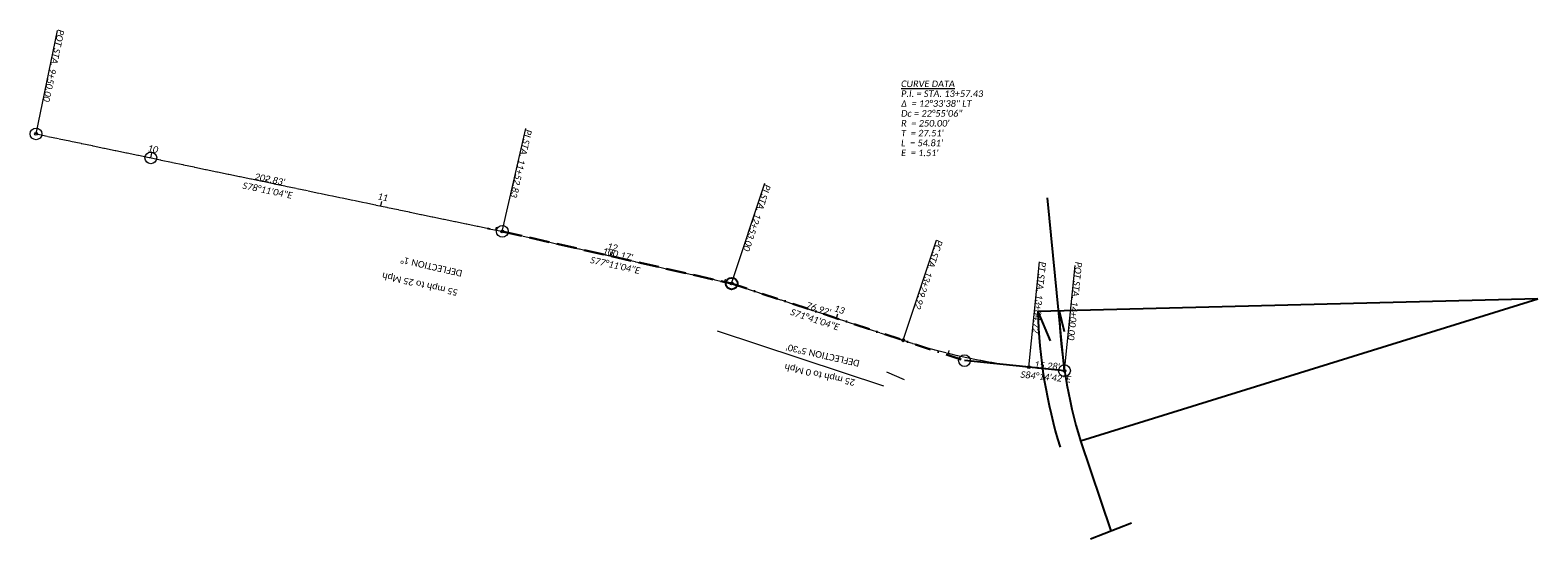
# Model space of a CAD drawing. Extents: x 1815851 to 1817341, y 427933 to 428286.
import ezdxf

# ---------------------------------------------------------------- set-up
doc = ezdxf.new("R2010")
doc.units = 0
doc.header["$MEASUREMENT"] = 0
for name, pattern in [('cl', [4.99999, 0.09375, -0.09375, 4.624991, -0.09375, 0.09375]), ('DGN Style 3', [11.932669, 8.523335, -3.409334]), ('DGN Style 4', [13.64586, 6.818668, -3.409334, 0.008523, -3.409334])]:
    doc.linetypes.add(name, pattern=pattern)
for name, color, linetype, lineweight in [('DT_P_Graded_Shoulder', 97, 'Continuous', 13), ('GE_P_Alignment', 7, 'cl', 13), ('GE_P_Alignment_100_Bearings', 7, 'Continuous', 0), ('GE_P_Alignment_100_Cardinal_Points', 7, 'Continuous', 0), ('GE_P_Alignment_100_Curve_Data', 7, 'Continuous', 0), ('GE_P_Alignment_100_Distances', 7, 'Continuous', 0), ('GE_P_Alignment_100_Stations', 7, 'Continuous', 0), ('PV_P_EOP', 7, 'Continuous', 30)]:
    doc.layers.add(name, color=color, linetype=linetype, lineweight=lineweight)
doc.layers.add('SC_Scratch1', color=7, linetype='Continuous', lineweight=0, plot=False)
doc.styles.add('Style-Calibri Light IF', font='calibrili.ttf')
doc.styles.add('~P_Label - CenterBottom', font='calibrii.ttf', dxfattribs={"height": 0.14})
doc.styles.add('~P_Label - CenterDescender', font='calibrii.ttf', dxfattribs={"height": 0.14})
doc.styles.add('~P_Label - CenterTop', font='calibrii.ttf', dxfattribs={"height": 0.14})
doc.styles.add('~P_Label - LeftTop', font='calibrii.ttf', dxfattribs={"height": 0.14})

# ---------------------------------------------------------------- blocks, each defined once
blk = doc.blocks.new('DrawLeaderAnnotation')
at = {"layer": 'GE_P_Alignment_100_Cardinal_Points'}
blk.add_line((0, 0), (-2.25, 0), dxfattribs=at)
blk.add_arc((0, 0), 0.03, 0, 360, dxfattribs=at)
blk = doc.blocks.new('DrawLeaderAnnotation_1')
at = {"layer": 'GE_P_Alignment_100_Cardinal_Points'}
blk.add_line((0, 0), (-2.25, 0), dxfattribs=at)
blk.add_arc((0, 0), 0.03, 0, 360, dxfattribs=at)
blk = doc.blocks.new('DrawLeaderAnnotation_2')
at = {"layer": 'GE_P_Alignment_100_Cardinal_Points'}
blk.add_line((0, 0), (-2.25, 0), dxfattribs=at)
blk.add_arc((0, 0), 0.03, 0, 360, dxfattribs=at)
blk = doc.blocks.new('DrawLeaderAnnotation_3')
at = {"layer": 'GE_P_Alignment_100_Cardinal_Points'}
blk.add_line((0, 0), (-2.25, 0), dxfattribs=at)
blk.add_arc((0, 0), 0.03, 0, 360, dxfattribs=at)
blk = doc.blocks.new('DrawLineAnnotationDirectionLength')
at = {"layer": 'GE_P_Alignment_100_Stations'}
blk.add_line((0, 0), (-0.1, 0), dxfattribs=at)
blk = doc.blocks.new('DrawLineAnnotationDirectionLength_1')
at = {"layer": 'GE_P_Alignment_100_Stations'}
blk.add_line((0, 0), (-0.06, 0), dxfattribs=at)

msp = doc.modelspace()

# ---------------------------------------------------------------- linework, layer by layer
at = {"color": 30}
for p, q in [((1817139.41, 428004.77), (1817132.13, 428078.38)), ((1817150.53, 427933.17), (1817167.91, 427939.95))]:
    msp.add_line(p, q, dxfattribs=at)
msp.add_line((1816893.7, 428065.42), (1816894.78, 428065.19))
at = {"color": 2, "linetype": 'DGN Style 3', "lineweight": 30}
msp.add_line((1816900.03, 428064.1), (1816997.7, 428041.88), dxfattribs=at)
at = {"color": 3, "linetype": 'DGN Style 4', "lineweight": 30}
msp.add_line((1816997.7, 428041.88), (1817096.84, 428009.06), dxfattribs=at)
at = {"color": 6}
for p, q in [((1817340.98, 428035.36), (1817128.04, 428030)), ((1817146.28, 427974.88), (1817340.98, 428035.36)), ((1817128.04, 428030), (1817133.33, 428017.48)), ((1817137.17, 428030.23), (1817139.32, 428021.53)), ((1817146.28, 427974.88), (1817159.22, 427936.56))]:
    msp.add_line(p, q, dxfattribs=at)
at = {"color": 2}
msp.add_line((1817139.41, 428004.77), (1817096.84, 428009.06), dxfattribs=at)
at = {"color": 6}
msp.add_circle((1816997.7, 428041.88), 2.5, dxfattribs=at)
for radius in [213.01, 203.88, 203.88]:
    msp.add_arc((1817340.98, 428035.36), radius, 181.44234, 197.25665, dxfattribs=at)
at = {"layer": 'DT_P_Graded_Shoulder'}
for p, q in [((1816991.51, 428021.81), (1817062.3, 427998.38)), ((1817063.63, 428004.29), (1817071.09, 428000.96))]:
    msp.add_line(p, q, dxfattribs=at)
at = {"layer": 'GE_P_Alignment', "flags": 128}
msp.add_lwpolyline([(1816701.49, 428105.63), (1816900.03, 428064.1), (1816997.7, 428041.88), (1817070.72, 428017.71, 0.054861), (1817124.21, 428006.3), (1817139.41, 428004.77)], format="xyb", dxfattribs=at)
at = {"layer": 'SC_Scratch1', "color": 1}
for centre in [(1816701.49, 428105.63), (1816750.38, 428095.41), (1816900.03, 428064.1), (1817096.84, 428009.06), (1817139.41, 428004.77)]:
    msp.add_circle(centre, 2.5, dxfattribs=at)

# ---------------------------------------------------------------- block references
at = {"layer": 'GE_P_Alignment_100_Cardinal_Points', "xscale": 20, "yscale": 20, "zscale": 20}
for name, p, rotation in [('DrawLeaderAnnotation', (1816701.49, 428105.63), 258.1843886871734), ('DrawLeaderAnnotation_1', (1816900.03, 428064.1), 257.1843886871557), ('DrawLeaderAnnotation_2', (1816997.7, 428041.88), 251.6843886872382), ('DrawLeaderAnnotation_2', (1817070.72, 428017.71), 251.6843886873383), ('DrawLeaderAnnotation_3', (1817124.21, 428006.3), 264.2450019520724), ('DrawLeaderAnnotation_3', (1817139.41, 428004.77), 264.2450019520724)]:
    msp.add_blockref(name, p, dxfattribs=dict(at, rotation=rotation))
at = {"layer": 'GE_P_Alignment_100_Stations', "xscale": 20, "yscale": 20, "zscale": 20}
for name, p, rotation in [('DrawLineAnnotationDirectionLength_1', (1816701.49, 428105.63), 258.1843886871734), ('DrawLineAnnotationDirectionLength', (1816750.43, 428095.39), 258.1843886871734), ('DrawLineAnnotationDirectionLength_1', (1816799.37, 428085.16), 258.1843886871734), ('DrawLineAnnotationDirectionLength', (1816848.31, 428074.92), 258.1843886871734), ('DrawLineAnnotationDirectionLength_1', (1816897.25, 428064.68), 258.1843886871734), ('DrawLineAnnotationDirectionLength', (1816946.02, 428053.64), 257.1843886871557), ('DrawLineAnnotationDirectionLength_1', (1816994.77, 428042.55), 257.1843886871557), ('DrawLineAnnotationDirectionLength', (1817042.32, 428027.11), 251.6843886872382), ('DrawLineAnnotationDirectionLength_1', (1817090.02, 428012.17), 256.2867484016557)]:
    msp.add_blockref(name, p, dxfattribs=dict(at, rotation=rotation))

# ---------------------------------------------------------------- texts
at = {"layer": 'GE_P_Alignment_100_Bearings', "char_height": 2.8, "attachment_point": 2, "line_spacing_factor": 0.9, "style": '~P_Label - CenterTop'}
for s, insert, rotation in [('S78°11\'04"E', (1816800.35, 428082.91), 348.18439), ('S77°11\'04"E', (1816948.42, 428051.04), 347.18439), ('S71°41\'04"E', (1817033.58, 428027.9), 341.68439), ('S84°14\'42"E', (1817131.61, 428003.55), 354.245)]:
    msp.add_mtext(s, dxfattribs=dict(at, insert=insert, rotation=rotation))
at = {"layer": 'GE_P_Alignment_100_Cardinal_Points', "char_height": 2.8, "attachment_point": 8, "line_spacing_factor": 0.9, "style": '~P_Label - CenterDescender'}
for s, insert, rotation in [('POT STA. 9+50.00', (1816707.63, 428135), 258.18439), ('PI STA. 11+52.83', (1816906.68, 428093.35), 257.18439), ('PI STA. 12+53.00', (1817007.12, 428070.36), 251.68439), ('PC STA. 13+29.92', (1817080.15, 428046.19), 251.68439), ('PT STA. 13+84.72', (1817127.22, 428036.15), 264.245), ('POT STA. 14+00.00', (1817142.42, 428034.62), 264.245)]:
    msp.add_mtext(s, dxfattribs=dict(at, insert=insert, rotation=rotation))
at = {"layer": 'GE_P_Alignment_100_Curve_Data', "insert": (1817069.84, 428128.35), "char_height": 2.8, "attachment_point": 1, "line_spacing_factor": 0.9, "style": '~P_Label - LeftTop'}
msp.add_mtext('\\LCURVE DATA\\P\\lP.I. = STA. 13+57.43\\PΔ  = 12°33\'38" LT\\PDc = 22°55\'06"\\PR  = 250.00\'\\PT  = 27.51\'\\PL  = 54.81\'\\PE  = 1.51\'', dxfattribs=at)
at = {"layer": 'GE_P_Alignment_100_Distances', "char_height": 2.8, "attachment_point": 8, "line_spacing_factor": 0.9, "style": '~P_Label - CenterDescender'}
for s, insert, rotation in [("202.83'", (1816800.76, 428084.87), 348.18439), ("100.17'", (1816948.86, 428052.99), 347.18439), ("76.92'", (1817034.21, 428029.8), 341.68439), ("15.28'", (1817131.81, 428005.54), 354.245)]:
    msp.add_mtext(s, dxfattribs=dict(at, insert=insert, rotation=rotation))
at = {"layer": 'GE_P_Alignment_100_Stations', "char_height": 2.8, "attachment_point": 8, "line_spacing_factor": 0.9, "style": '~P_Label - CenterBottom'}
for s, insert, rotation in [('10', (1816750.94, 428097.84), 348.18439), ('11', (1816848.82, 428077.37), 348.18439), ('12', (1816946.57, 428056.08), 347.18439), ('13', (1817043.1, 428029.49), 341.68439)]:
    msp.add_mtext(s, dxfattribs=dict(at, insert=insert, rotation=rotation))
at = {"layer": 'PV_P_EOP', "color": 7, "linetype": 'Continuous', "char_height": 2.8, "attachment_point": 1, "rotation": 167.18439, "line_spacing_factor": 1.8, "style": 'Style-Calibri Light IF'}
for s, insert in [('55 mph to 25 Mph\\PDEFLECTION 1°', (1816880.71, 428036.56)), ("25 mph to 0 Mph\\PDEFLECTION 5°30'", (1817049.89, 427998.21))]:
    msp.add_mtext(s, dxfattribs=dict(at, insert=insert))

doc.saveas('drawing.dxf')
